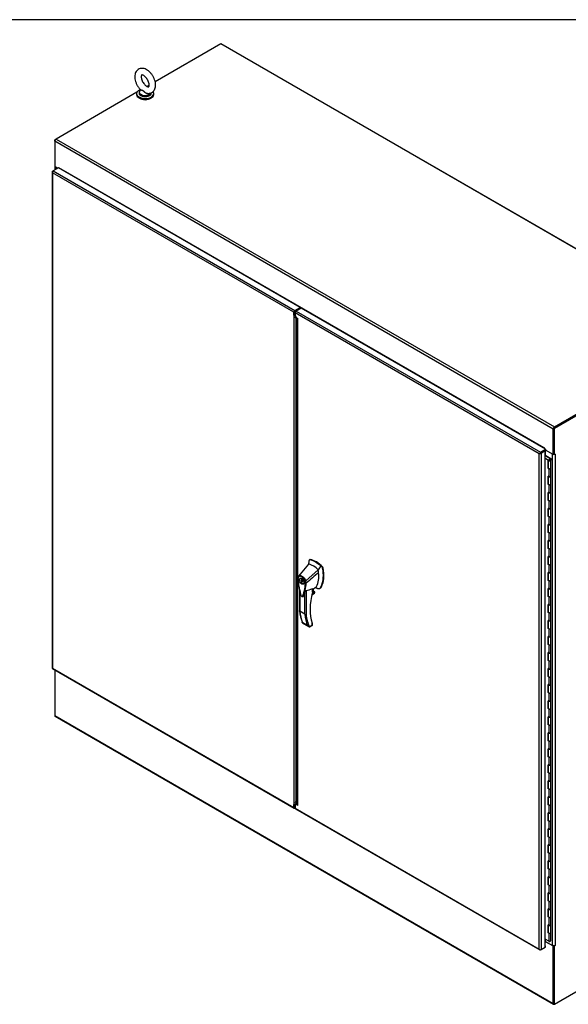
# Model space of a CAD drawing. Header units: inches. Extents: x 0 to 536, y 3 to 364.
# Tile 9 of 10: x 402 to 458, y 263 to 364. Entities that reach past the tile are written whole.
import ezdxf

# ---------------------------------------------------------------- set-up
doc = ezdxf.new("R2010")
doc.units = ezdxf.units.IN
doc.header["$MEASUREMENT"] = 0
for name, color, linetype in [('COM44037', 7, 'Continuous'), ('COM48816', 7, 'Continuous'), ('COM54578-60', 7, 'Continuous'), ('COM56746-4', 7, 'Continuous'), ('COM71120-4', 7, 'Continuous'), ('COM71121-4', 7, 'Continuous'), ('COM71122-8', 7, 'Continuous'), ('COM71123-8', 7, 'Continuous'), ('Default', 7, 'Continuous'), ('GSK11033', 7, 'Continuous'), ('HAN13066', 7, 'Continuous'), ('SCS00680', 7, 'Continuous'), ('WAF25362', 7, 'Continuous'), ('WAM254785', 7, 'Continuous')]:
    doc.layers.add(name, color=color, linetype=linetype)

# ---------------------------------------------------------------- blocks, each defined once
blk = doc.blocks.new('SE1')
at = {"layer": 'COM44037', "color": 7, "linetype": 'Continuous'}
for p, q in [((407.01, 342.58), (407.01, 292.01)), ((407.04, 342.57), (407.01, 342.57)), ((407.05, 342.64), (407.12, 342.68)), ((431.66, 328.27), (407.05, 342.48)), ((407.05, 342.48), (407.05, 291.99)), ((407.05, 342.48), (407.05, 342.48)), ((407.05, 342.48), (407.05, 342.48)), ((407.05, 342.48), (407.05, 342.48)), ((407.05, 342.48), (407.05, 342.48)), ((407.05, 342.48), (407.05, 342.48)), ((407.64, 342.98), (407.12, 342.68)), ((407.12, 342.68), (431.76, 328.45)), ((432.28, 328.75), (407.64, 342.98)), ((431.66, 327.97), (431.66, 328.27)), ((431.73, 328.01), (431.73, 328.31)), ((431.76, 328.45), (432.28, 328.75)), ((431.76, 328.37), (432.28, 328.67)), ((432.28, 328.75), (432.28, 328.67)), ((431.73, 328.01), (431.66, 327.97)), ((431.66, 327.97), (431.66, 278.09)), ((431.87, 278.18), (431.87, 327.66)), ((407.05, 291.99), (431.66, 277.78)), ((407.05, 291.99), (407.05, 291.99)), ((407.05, 291.99), (407.05, 291.99)), ((407.05, 291.99), (407.05, 291.99)), ((407.05, 291.99), (407.05, 291.99)), ((407.05, 291.95), (431.69, 277.72)), ((431.66, 277.78), (431.66, 278.09)), ((431.73, 277.82), (431.73, 278.13)), ((431.78, 277.73), (431.76, 277.72))]:
    blk.add_line(p, q, dxfattribs=at)
for centre, radius, start, end in [((407.18, 342.59), 0.169, 188.668, 221.4311), ((407.3, 342.57), 0.26, 175.7057, 198.6064), ((431.88, 328.16), 0.289, 222.4307, 249.2382), ((432.02, 328.15), 0.325, 205.6052, 217.0249), ((431.65, 278.38), 0.289, 272.2419, 317.5693)]:
    blk.add_arc(centre, radius, start, end, dxfattribs=at)
for centre, major_axis, start_param, end_param in [((407.15, 342.58), (0.143, 0), 2.356194, 3.27243), ((407.12, 342.56), (0.071, 0.124), 0.785398, 1.701633), ((431.76, 328.33), (0.071, 0.124), 0.785398, 2.356194), ((407.15, 292.01), (0.143, 0), 3.141593, 3.27243), ((407.12, 292.07), (0.072, 0.124), 3.010756, 3.141593), ((431.76, 277.84), (0.071, 0.124), 2.356194, 3.926991)]:
    blk.add_ellipse(centre, major_axis=major_axis, ratio=0.57735, start_param=start_param, end_param=end_param, dxfattribs=at)
for points in [[(407.01, 292), (407.01, 292), (407.02, 291.99), (407.03, 291.99), (407.03, 291.99), (407.04, 291.99), (407.05, 291.99), (407.05, 291.99)], [(407.04, 291.95), (407.04, 291.95), (407.04, 291.96), (407.04, 291.97), (407.04, 291.97), (407.05, 291.98), (407.05, 291.99), (407.05, 291.99)]]:
    blk.add_open_spline(points, degree=3, knots=[0, 0, 0, 0, 0.5, 0.5, 0.75, 0.75, 1, 1, 1, 1], dxfattribs=at)
at = {"layer": 'COM48816', "color": 7, "linetype": 'Continuous'}
for p, q in [((424.28, 355.59), (424.26, 355.58)), ((475.1, 326.25), (424.28, 355.59))]:
    blk.add_line(p, q, dxfattribs=at)
at = {"layer": 'COM54578-60', "color": 7, "linetype": 'Continuous'}
for p, q in [((457.28, 313.64), (457.32, 313.66)), ((457.76, 313.35), (457.28, 313.63)), ((457.28, 313.39), (457.58, 313.22)), ((457.58, 313.17), (457.28, 313.34)), ((457.32, 313.66), (457.83, 313.37)), ((457.58, 313.22), (457.58, 312.4)), ((457.58, 312.35), (457.58, 313.17)), ((457.59, 313.19), (457.59, 312.37)), ((457.63, 313.24), (457.67, 313.21)), ((457.66, 313.19), (457.66, 313.18)), ((457.67, 313.21), (457.67, 313.21)), ((457.76, 313.19), (457.76, 313.35)), ((457.76, 313.19), (457.76, 313.19)), ((457.76, 313.18), (457.76, 313.19)), ((457.83, 313.37), (457.83, 313.19)), ((457.83, 312.37), (457.83, 313.19)), ((457.59, 312.4), (457.58, 312.4)), ((457.58, 312.35), (457.63, 312.32)), ((457.63, 312.32), (457.63, 311.51)), ((457.83, 311.56), (457.83, 312.37)), ((457.63, 311.51), (457.58, 311.54)), ((457.58, 310.72), (457.58, 311.54)), ((457.58, 311.53), (457.58, 310.77)), ((457.59, 311.53), (457.59, 310.74)), ((457.83, 310.74), (457.83, 311.56)), ((457.58, 310.77), (457.59, 310.76)), ((457.63, 310.69), (457.58, 310.72)), ((457.63, 310.69), (457.63, 309.87)), ((457.83, 309.92), (457.83, 310.74)), ((457.63, 309.87), (457.58, 309.9)), ((457.58, 309.09), (457.58, 309.9)), ((457.58, 309.9), (457.58, 309.13)), ((457.58, 309.13), (457.59, 309.13)), ((457.59, 309.89), (457.59, 309.11)), ((457.83, 309.11), (457.83, 309.92)), ((457.63, 309.06), (457.58, 309.09)), ((457.63, 308.24), (457.58, 308.27)), ((457.58, 307.45), (457.58, 308.27)), ((457.58, 308.27), (457.58, 307.5)), ((457.59, 308.26), (457.59, 307.47)), ((457.63, 309.06), (457.63, 308.24)), ((457.83, 308.29), (457.83, 309.11)), ((457.83, 307.47), (457.83, 308.29)), ((457.58, 307.5), (457.59, 307.5)), ((457.63, 307.43), (457.58, 307.45)), ((457.63, 307.43), (457.63, 306.61)), ((457.83, 306.66), (457.83, 307.47)), ((457.63, 306.61), (457.58, 306.64)), ((457.58, 305.82), (457.58, 306.64)), ((457.58, 306.63), (457.58, 305.87)), ((457.59, 306.63), (457.59, 305.84)), ((457.83, 305.84), (457.83, 306.66)), ((457.58, 305.87), (457.59, 305.86)), ((457.63, 305.79), (457.58, 305.82)), ((457.63, 305.79), (457.63, 304.98)), ((457.83, 305.02), (457.83, 305.84)), ((457.63, 304.98), (457.58, 305)), ((457.58, 304.19), (457.58, 305)), ((457.58, 305), (457.58, 304.24)), ((457.58, 304.24), (457.59, 304.23)), ((457.63, 304.16), (457.58, 304.19)), ((457.59, 305), (457.59, 304.21)), ((457.63, 304.16), (457.63, 303.34)), ((457.83, 304.21), (457.83, 305.02)), ((457.83, 303.39), (457.83, 304.21)), ((457.63, 303.34), (457.58, 303.37)), ((457.58, 302.55), (457.58, 303.37)), ((457.58, 303.37), (457.58, 302.6)), ((457.59, 303.36), (457.59, 302.57)), ((457.83, 302.57), (457.83, 303.39)), ((457.58, 302.6), (457.59, 302.6)), ((457.63, 302.53), (457.58, 302.55)), ((457.63, 302.53), (457.63, 301.71)), ((457.83, 301.76), (457.83, 302.57)), ((457.63, 301.71), (457.58, 301.74)), ((457.58, 300.92), (457.58, 301.74)), ((457.58, 301.73), (457.58, 300.97)), ((457.59, 301.73), (457.59, 300.94)), ((457.83, 300.94), (457.83, 301.76)), ((457.58, 300.97), (457.59, 300.96)), ((457.63, 300.89), (457.58, 300.92)), ((457.63, 300.08), (457.58, 300.1)), ((457.58, 299.29), (457.58, 300.1)), ((457.58, 300.1), (457.58, 299.34)), ((457.59, 300.1), (457.59, 299.31)), ((457.63, 300.89), (457.63, 300.08)), ((457.83, 300.12), (457.83, 300.94)), ((457.83, 299.31), (457.83, 300.13)), ((457.58, 299.34), (457.59, 299.33)), ((457.63, 299.26), (457.58, 299.29)), ((457.63, 299.26), (457.63, 298.44)), ((457.83, 298.49), (457.83, 299.31)), ((457.63, 298.44), (457.58, 298.47)), ((457.58, 297.66), (457.58, 298.47)), ((457.58, 298.47), (457.58, 297.7)), ((457.59, 298.46), (457.59, 297.68)), ((457.83, 297.68), (457.83, 298.49)), ((457.58, 297.7), (457.59, 297.7)), ((457.63, 297.63), (457.58, 297.66)), ((457.63, 297.63), (457.63, 296.81)), ((457.83, 296.86), (457.83, 297.68)), ((457.63, 296.81), (457.58, 296.84)), ((457.58, 296.02), (457.58, 296.84)), ((457.58, 296.84), (457.58, 296.07)), ((457.58, 296.07), (457.59, 296.07)), ((457.59, 296.83), (457.59, 296.04)), ((457.83, 296.04), (457.83, 296.86)), ((457.63, 296), (457.58, 296.02)), ((457.63, 295.18), (457.58, 295.21)), ((457.58, 294.39), (457.58, 295.21)), ((457.58, 295.2), (457.58, 294.44)), ((457.59, 295.2), (457.59, 294.41)), ((457.63, 296), (457.63, 295.18)), ((457.83, 295.23), (457.83, 296.04)), ((457.83, 294.41), (457.83, 295.23)), ((457.58, 294.44), (457.59, 294.43)), ((457.63, 294.36), (457.58, 294.39)), ((457.63, 294.36), (457.63, 293.54)), ((457.83, 293.59), (457.83, 294.41)), ((457.63, 293.54), (457.58, 293.57)), ((457.58, 292.76), (457.58, 293.57)), ((457.58, 293.57), (457.58, 292.8)), ((457.59, 293.56), (457.59, 292.78)), ((457.83, 292.78), (457.83, 293.59)), ((457.58, 292.8), (457.59, 292.8)), ((457.63, 292.73), (457.58, 292.76)), ((457.63, 292.73), (457.63, 291.91)), ((457.83, 291.96), (457.83, 292.78)), ((457.63, 291.91), (457.58, 291.94)), ((457.58, 291.12), (457.58, 291.94)), ((457.58, 291.94), (457.58, 291.17)), ((457.58, 291.17), (457.59, 291.17)), ((457.63, 291.1), (457.58, 291.12)), ((457.59, 291.93), (457.59, 291.14)), ((457.63, 291.1), (457.63, 290.28)), ((457.83, 291.14), (457.83, 291.96)), ((457.83, 290.33), (457.83, 291.14)), ((457.63, 290.28), (457.58, 290.31)), ((457.58, 289.49), (457.58, 290.31)), ((457.58, 290.3), (457.58, 289.54)), ((457.59, 290.3), (457.59, 289.51)), ((457.83, 289.51), (457.83, 290.33)), ((457.58, 289.54), (457.59, 289.53)), ((457.63, 289.46), (457.58, 289.49)), ((457.63, 289.46), (457.63, 288.65)), ((457.83, 288.69), (457.83, 289.51)), ((457.63, 288.65), (457.58, 288.67)), ((457.58, 287.86), (457.58, 288.67)), ((457.58, 288.67), (457.58, 287.91)), ((457.59, 288.67), (457.59, 287.88)), ((457.83, 287.88), (457.83, 288.69)), ((457.58, 287.91), (457.59, 287.9)), ((457.63, 287.83), (457.58, 287.86)), ((457.63, 287.01), (457.58, 287.04)), ((457.58, 286.22), (457.58, 287.04)), ((457.58, 287.04), (457.58, 286.27)), ((457.63, 287.83), (457.63, 287.01)), ((457.83, 287.06), (457.83, 287.88)), ((457.83, 286.24), (457.83, 287.06)), ((457.58, 286.27), (457.59, 286.27)), ((457.63, 286.2), (457.58, 286.22)), ((457.59, 287.03), (457.59, 286.24)), ((457.63, 286.2), (457.63, 285.38)), ((457.83, 285.43), (457.83, 286.24)), ((457.63, 285.38), (457.58, 285.41)), ((457.58, 284.59), (457.58, 285.41)), ((457.58, 285.4), (457.58, 284.64)), ((457.59, 285.4), (457.59, 284.61)), ((457.83, 284.61), (457.83, 285.43)), ((457.58, 284.64), (457.59, 284.63)), ((457.63, 284.56), (457.58, 284.59)), ((457.63, 284.56), (457.63, 283.75)), ((457.83, 283.79), (457.83, 284.61)), ((457.63, 283.75), (457.58, 283.77)), ((457.58, 282.96), (457.58, 283.77)), ((457.58, 283.77), (457.58, 283.01)), ((457.59, 283.77), (457.59, 282.98)), ((457.83, 282.98), (457.83, 283.8)), ((457.58, 283.01), (457.59, 283)), ((457.63, 282.93), (457.58, 282.96)), ((457.63, 282.11), (457.58, 282.14)), ((457.58, 281.33), (457.58, 282.14)), ((457.58, 282.14), (457.58, 281.37)), ((457.59, 282.13), (457.59, 281.35)), ((457.63, 282.93), (457.63, 282.11)), ((457.83, 282.16), (457.83, 282.98)), ((457.83, 281.35), (457.83, 282.16)), ((457.58, 281.37), (457.59, 281.37)), ((457.63, 281.3), (457.58, 281.33)), ((457.63, 281.3), (457.63, 280.48)), ((457.83, 280.53), (457.83, 281.35)), ((457.63, 280.48), (457.58, 280.51)), ((457.58, 279.69), (457.58, 280.51)), ((457.58, 280.51), (457.58, 279.74)), ((457.59, 280.5), (457.59, 279.71)), ((457.83, 279.71), (457.83, 280.53)), ((457.58, 279.74), (457.59, 279.74)), ((457.63, 279.67), (457.58, 279.69)), ((457.63, 279.67), (457.63, 278.85)), ((457.83, 278.9), (457.83, 279.71)), ((457.63, 278.85), (457.58, 278.88)), ((457.58, 278.06), (457.58, 278.88)), ((457.58, 278.87), (457.58, 278.11)), ((457.58, 278.11), (457.59, 278.1)), ((457.63, 278.03), (457.58, 278.06)), ((457.59, 278.87), (457.59, 278.08)), ((457.63, 278.03), (457.63, 277.21)), ((457.83, 278.08), (457.83, 278.9)), ((457.83, 277.26), (457.83, 278.08)), ((457.63, 277.21), (457.58, 277.24)), ((457.58, 276.43), (457.58, 277.24)), ((457.58, 277.24), (457.58, 276.47)), ((457.59, 277.23), (457.59, 276.45)), ((457.83, 276.45), (457.83, 277.26)), ((457.58, 276.47), (457.59, 276.47)), ((457.63, 276.4), (457.58, 276.43)), ((457.63, 276.4), (457.63, 275.58)), ((457.83, 275.63), (457.83, 276.45)), ((457.63, 275.58), (457.58, 275.61)), ((457.58, 274.79), (457.58, 275.61)), ((457.58, 275.61), (457.58, 274.84)), ((457.59, 275.6), (457.59, 274.81)), ((457.83, 274.81), (457.83, 275.63)), ((457.58, 274.84), (457.59, 274.84)), ((457.63, 274.77), (457.58, 274.79)), ((457.63, 274.77), (457.63, 273.95)), ((457.83, 274), (457.83, 274.81)), ((457.83, 273.18), (457.83, 274)), ((457.63, 273.95), (457.58, 273.98)), ((457.58, 273.16), (457.58, 273.98)), ((457.58, 273.97), (457.58, 273.21)), ((457.58, 273.21), (457.59, 273.2)), ((457.63, 273.13), (457.58, 273.16)), ((457.59, 273.97), (457.59, 273.18)), ((457.63, 273.13), (457.63, 272.32)), ((457.83, 272.36), (457.83, 273.18)), ((457.63, 272.32), (457.58, 272.34)), ((457.58, 271.53), (457.58, 272.34)), ((457.58, 272.34), (457.58, 271.58)), ((457.59, 272.34), (457.59, 271.55)), ((457.83, 271.55), (457.83, 272.36)), ((457.58, 271.58), (457.59, 271.57)), ((457.63, 271.5), (457.58, 271.53)), ((457.63, 271.5), (457.63, 270.68)), ((457.83, 270.73), (457.83, 271.55)), ((457.63, 270.68), (457.58, 270.71)), ((457.58, 269.89), (457.58, 270.71)), ((457.58, 270.71), (457.58, 269.94)), ((457.59, 270.7), (457.59, 269.91)), ((457.83, 269.91), (457.83, 270.73)), ((457.58, 269.94), (457.59, 269.94)), ((457.63, 269.87), (457.58, 269.89)), ((457.63, 269.05), (457.58, 269.08)), ((457.58, 268.26), (457.58, 269.08)), ((457.58, 269.07), (457.58, 268.31)), ((457.59, 269.07), (457.59, 268.28)), ((457.63, 269.87), (457.63, 269.05)), ((457.83, 269.1), (457.83, 269.91)), ((457.83, 268.28), (457.83, 269.1)), ((457.58, 268.31), (457.59, 268.3)), ((457.63, 268.23), (457.58, 268.26)), ((457.63, 268.23), (457.63, 267.42)), ((457.83, 267.46), (457.83, 268.28)), ((457.63, 267.42), (457.58, 267.44)), ((457.58, 266.63), (457.58, 267.44)), ((457.58, 267.44), (457.58, 266.68)), ((457.59, 267.44), (457.59, 266.65)), ((457.83, 266.65), (457.83, 267.47)), ((457.58, 266.68), (457.59, 266.67)), ((457.63, 266.6), (457.58, 266.63)), ((457.63, 266.6), (457.63, 265.78)), ((457.83, 265.83), (457.83, 266.65)), ((457.58, 265), (457.58, 265.81)), ((457.63, 265.78), (457.58, 265.81)), ((457.58, 265.81), (457.58, 265.04)), ((457.58, 265.04), (457.59, 265.04)), ((457.63, 264.97), (457.58, 265)), ((457.59, 265.8), (457.59, 265.02)), ((457.63, 264.97), (457.63, 264.15)), ((457.83, 265.02), (457.83, 265.83)), ((457.83, 264.2), (457.83, 265.02)), ((457.63, 264.15), (457.28, 264.35))]:
    blk.add_line(p, q, dxfattribs=at)
for centre, major_axis, start_param, end_param in [((457.71, 313.19), (0.135, 0), 2.775808, 3.404676), ((457.71, 313.19), (-0.117, 0), -0.785398, 3.18711), ((457.71, 313.19), (-0.055, 0), -0.785398, 3.207987), ((457.71, 312.37), (0.135, 0), -3.507377, -3.404676), ((457.71, 312.37), (-0.117, 0), 0, 3.141593), ((457.71, 312.37), (-0.117, 0), 0.785398, 3.141593), ((457.71, 311.56), (-0.117, 0), 0.785398, 3.141593), ((457.71, 311.56), (-0.117, 0), 0.783092, 3.141593), ((457.5, 311.06), (-0.076, 0.132), 4.366763, 4.535551), ((457.5, 311.06), (-0.076, 0.132), 3.31843, 3.487219), ((457.54, 311.08), (0.076, -0.132), -0.360117, -0.292582), ((457.71, 310.74), (0.135, 0), -3.507377, -3.404676), ((457.71, 310.74), (-0.117, 0), 0, 3.141593), ((457.71, 310.74), (-0.117, 0), 0.785398, 3.141593), ((457.71, 309.11), (0.135, 0), -3.507377, -3.404676), ((457.71, 309.92), (-0.117, 0), 0, 3.141593), ((457.71, 309.92), (-0.117, 0), 0.785398, 3.141593), ((457.71, 309.11), (-0.117, 0), 0, 3.141593), ((457.71, 308.29), (-0.117, 0), 0, 3.141593), ((457.71, 309.11), (-0.117, 0), 0.785398, 3.141593), ((457.71, 308.29), (-0.117, 0), 0.785398, 3.141593), ((457.71, 307.47), (0.135, 0), -3.507377, -3.404676), ((457.71, 307.47), (-0.117, 0), 0, 3.141593), ((457.71, 307.47), (-0.117, 0), 0.785398, 3.141593), ((457.5, 306.16), (-0.076, 0.132), 4.366763, 4.535551), ((457.71, 306.66), (-0.117, 0), 0.785398, 3.141593), ((457.71, 306.66), (-0.117, 0), 0.783092, 3.141593), ((457.5, 306.16), (-0.076, 0.132), 3.31843, 3.487219), ((457.54, 306.18), (0.076, -0.132), -0.360117, -0.292582), ((457.71, 305.84), (0.135, 0), -3.507377, -3.404676), ((457.71, 305.84), (-0.117, 0), 0, 3.141593), ((457.71, 305.84), (-0.117, 0), 0.785398, 3.141593), ((457.71, 304.21), (0.135, 0), -3.507377, -3.404676), ((457.71, 304.21), (-0.117, 0), 0, 3.141593), ((457.71, 305.02), (-0.117, 0), 0.785398, 3.141593), ((457.71, 305.02), (-0.117, 0), 0.783092, 3.141593), ((457.71, 304.21), (-0.117, 0), 0.785398, 3.141593), ((457.71, 303.39), (-0.117, 0), 0.785398, 3.141593), ((457.71, 303.39), (-0.117, 0), 0.783092, 3.141593), ((457.71, 302.57), (0.135, 0), -3.507377, -3.404676), ((457.71, 302.57), (-0.117, 0), 0, 3.141593), ((457.71, 302.57), (-0.117, 0), 0.785398, 3.141593), ((457.5, 301.26), (-0.076, 0.132), 4.366763, 4.535551), ((457.5, 301.26), (-0.076, 0.132), 3.31843, 3.487219), ((457.54, 301.28), (0.076, -0.132), -0.360117, -0.292582), ((457.71, 301.76), (-0.117, 0), 0.785398, 3.141593), ((457.71, 301.76), (-0.117, 0), 0.783092, 3.141593), ((457.71, 300.94), (0.135, 0), -3.507377, -3.404676), ((457.71, 300.94), (-0.117, 0), 0, 3.141593), ((457.71, 300.13), (-0.117, 0), 0, 3.141593), ((457.71, 300.94), (-0.117, 0), 0.785398, 3.141593), ((457.71, 300.12), (-0.117, 0), 0.785398, 3.141593), ((457.71, 299.31), (0.135, 0), -3.507377, -3.404676), ((457.71, 299.31), (-0.117, 0), 0, 3.141593), ((457.71, 299.31), (-0.117, 0), 0.785398, 3.141593), ((457.71, 298.49), (-0.117, 0), 0.785398, 3.141593), ((457.71, 298.49), (-0.117, 0), 0.783092, 3.141593), ((457.71, 297.68), (0.135, 0), -3.507377, -3.404676), ((457.71, 297.68), (-0.117, 0), 0, 3.141593), ((457.71, 297.68), (-0.117, 0), 0.785398, 3.141593), ((457.5, 296.36), (-0.076, 0.132), 4.366763, 4.535551), ((457.5, 296.36), (-0.076, 0.132), 3.31843, 3.487219), ((457.54, 296.38), (0.076, -0.132), -0.360117, -0.292582), ((457.71, 296.04), (0.135, 0), -3.507377, -3.404676), ((457.71, 296.86), (-0.117, 0), 0.785398, 3.141593), ((457.71, 296.86), (-0.117, 0), 0.783092, 3.141593), ((457.71, 296.04), (-0.117, 0), 0, 3.141593), ((457.71, 296.04), (-0.117, 0), 0.785398, 3.141593), ((457.71, 295.23), (-0.117, 0), 0.785398, 3.141593), ((457.71, 295.23), (-0.117, 0), 0.783092, 3.141593), ((457.71, 294.41), (0.135, 0), -3.507377, -3.404676), ((457.71, 294.41), (-0.117, 0), 0, 3.141593), ((457.71, 294.41), (-0.117, 0), 0.785398, 3.141593), ((457.71, 293.59), (-0.117, 0), 0.785398, 3.141593), ((457.71, 293.59), (-0.117, 0), 0.783092, 3.141593), ((457.71, 292.78), (0.135, 0), -3.507377, -3.404676), ((457.71, 292.78), (-0.117, 0), 0, 3.141593), ((457.71, 292.78), (-0.117, 0), 0.785398, 3.141593), ((457.5, 291.46), (-0.076, 0.132), 4.366763, 4.535551), ((457.5, 291.46), (-0.076, 0.132), 3.31843, 3.487219), ((457.54, 291.49), (0.076, -0.132), -0.360117, -0.292582), ((457.71, 291.14), (0.135, 0), -3.507377, -3.404676), ((457.71, 291.14), (-0.117, 0), 0, 3.141593), ((457.71, 291.96), (-0.117, 0), 0.785398, 3.141593), ((457.71, 291.96), (-0.117, 0), 0.783092, 3.141593), ((457.71, 291.14), (-0.117, 0), 0.785398, 3.141593), ((457.71, 290.33), (-0.117, 0), 0, 3.141593), ((457.71, 290.33), (-0.117, 0), 0.785398, 3.141593), ((457.71, 289.51), (0.135, 0), -3.507377, -3.404676), ((457.71, 289.51), (-0.117, 0), 0, 3.141593), ((457.71, 289.51), (-0.117, 0), 0.785398, 3.141593), ((457.71, 288.69), (-0.117, 0), 0.785398, 3.141593), ((457.71, 288.69), (-0.117, 0), 0.783092, 3.141593), ((457.71, 287.88), (0.135, 0), -3.507377, -3.404676), ((457.71, 287.88), (-0.117, 0), 0, 3.141593), ((457.71, 287.06), (-0.117, 0), 0, 3.141593), ((457.71, 287.88), (-0.117, 0), 0.785398, 3.141593), ((457.71, 287.06), (-0.117, 0), 0.785398, 3.141593), ((457.5, 286.56), (-0.076, 0.132), 4.366763, 4.535551), ((457.5, 286.56), (-0.076, 0.132), 3.31843, 3.487219), ((457.54, 286.59), (0.076, -0.132), -0.360117, -0.292582), ((457.71, 286.24), (0.135, 0), -3.507377, -3.404676), ((457.71, 286.24), (-0.117, 0), 0, 3.141593), ((457.71, 286.24), (-0.117, 0), 0.785398, 3.141593), ((457.71, 285.43), (-0.117, 0), 0, 3.141593), ((457.71, 285.43), (-0.117, 0), 0.785398, 3.141593), ((457.71, 284.61), (0.135, 0), -3.507377, -3.404676), ((457.71, 284.61), (-0.117, 0), 0, 3.141593), ((457.71, 284.61), (-0.117, 0), 0.785398, 3.141593), ((457.71, 283.8), (-0.117, 0), 0.783092, 3.141593), ((457.71, 283.79), (-0.117, 0), 0.785398, 3.141593), ((457.71, 282.98), (0.135, 0), -3.507377, -3.404676), ((457.71, 282.98), (-0.117, 0), 0, 3.141593), ((457.71, 282.98), (-0.117, 0), 0.785398, 3.141593), ((457.71, 282.16), (-0.117, 0), 0.785398, 3.141593), ((457.71, 282.16), (-0.117, 0), 0.783092, 3.141593), ((457.5, 281.66), (-0.076, 0.132), 4.366763, 4.535551), ((457.5, 281.66), (-0.076, 0.132), 3.31843, 3.487219), ((457.54, 281.69), (0.076, -0.132), -0.360117, -0.292582), ((457.71, 281.35), (0.135, 0), -3.507377, -3.404676), ((457.71, 281.35), (-0.117, 0), 0, 3.141593), ((457.71, 281.35), (-0.117, 0), 0.785398, 3.141593), ((457.71, 280.53), (-0.117, 0), 0, 3.141593), ((457.71, 280.53), (-0.117, 0), 0.785398, 3.141593), ((457.71, 279.71), (0.135, 0), -3.507377, -3.404676), ((457.71, 279.71), (-0.117, 0), 0, 3.141593), ((457.71, 279.71), (-0.117, 0), 0.785398, 3.141593), ((457.71, 278.08), (0.135, 0), -3.507377, -3.404676), ((457.71, 278.08), (-0.117, 0), 0, 3.141593), ((457.71, 278.9), (-0.117, 0), 0.785398, 3.141593), ((457.71, 278.9), (-0.117, 0), 0.783092, 3.141593), ((457.71, 278.08), (-0.117, 0), 0.785398, 3.141593), ((457.71, 277.26), (-0.117, 0), 0.785398, 3.141593), ((457.71, 277.26), (-0.117, 0), 0.783092, 3.141593), ((457.5, 276.76), (-0.076, 0.132), 4.366763, 4.535551), ((457.5, 276.76), (-0.076, 0.132), 3.31843, 3.487219), ((457.54, 276.79), (0.076, -0.132), -0.360117, -0.292582), ((457.71, 276.45), (0.135, 0), -3.507377, -3.404676), ((457.71, 276.45), (-0.117, 0), 0, 3.141593), ((457.71, 276.45), (-0.117, 0), 0.785398, 3.141593), ((457.71, 275.63), (-0.117, 0), 0, 3.141593), ((457.71, 275.63), (-0.117, 0), 0.785398, 3.141593), ((457.71, 274.81), (0.135, 0), -3.507377, -3.404676), ((457.71, 274.81), (-0.117, 0), 0, 3.141593), ((457.71, 274), (-0.117, 0), 0, 3.141593), ((457.71, 274.81), (-0.117, 0), 0.785398, 3.141593), ((457.71, 274), (-0.117, 0), 0.785398, 3.141593), ((457.71, 273.18), (0.135, 0), -3.507377, -3.404676), ((457.71, 273.18), (-0.117, 0), 0, 3.141593), ((457.71, 273.18), (-0.117, 0), 0.785398, 3.141593), ((457.71, 272.36), (-0.117, 0), 0.785398, 3.141593), ((457.71, 272.36), (-0.117, 0), 0.783092, 3.141593), ((457.5, 271.86), (-0.076, 0.132), 4.366763, 4.535551), ((457.5, 271.86), (-0.076, 0.132), 3.31843, 3.487219), ((457.54, 271.89), (0.076, -0.132), -0.360117, -0.292582), ((457.71, 271.55), (0.135, 0), -3.507377, -3.404676), ((457.71, 271.55), (-0.117, 0), 0, 3.141593), ((457.71, 271.55), (-0.117, 0), 0.785398, 3.141593), ((457.71, 270.73), (-0.117, 0), 0, 3.141593), ((457.71, 270.73), (-0.117, 0), 0.785398, 3.141593), ((457.71, 269.91), (0.135, 0), -3.507377, -3.404676), ((457.71, 269.91), (-0.117, 0), 0, 3.141593), ((457.71, 269.1), (-0.117, 0), 0, 3.141593), ((457.71, 269.91), (-0.117, 0), 0.785398, 3.141593), ((457.71, 269.1), (-0.117, 0), 0.785398, 3.141593), ((457.71, 268.28), (0.135, 0), -3.507377, -3.404676), ((457.71, 268.28), (-0.117, 0), 0, 3.141593), ((457.71, 268.28), (-0.117, 0), 0.785398, 3.141593), ((457.5, 266.97), (-0.076, 0.132), 4.366763, 4.535551), ((457.71, 267.47), (-0.117, 0), 0.783092, 3.141593), ((457.71, 267.46), (-0.117, 0), 0.785398, 3.141593), ((457.5, 266.97), (-0.076, 0.132), 3.31843, 3.487219), ((457.54, 266.99), (0.076, -0.132), -0.360117, -0.292582), ((457.71, 266.65), (0.135, 0), -3.507377, -3.404676), ((457.71, 266.65), (-0.117, 0), 0, 3.141593), ((457.71, 266.65), (-0.117, 0), 0.785398, 3.141593), ((457.71, 265.02), (0.135, 0), -3.507377, -3.404676), ((457.71, 265.02), (-0.117, 0), 0, 3.141593), ((457.71, 265.83), (-0.117, 0), 0.785398, 3.141593), ((457.71, 265.83), (-0.117, 0), 0.783092, 3.141593), ((457.71, 265.02), (-0.117, 0), 0.785398, 3.141593), ((457.71, 264.2), (-0.117, 0), 0.785398, 3.141593), ((457.71, 264.16), (0.05, 0), 4.601828, 4.82295)]:
    blk.add_ellipse(centre, major_axis=major_axis, ratio=0.57735, start_param=start_param, end_param=end_param, dxfattribs=at)
blk.add_ellipse((457.71, 313.19), major_axis=(0.05, 0), ratio=0.57735, dxfattribs=at)
at = {"layer": 'COM56746-4', "color": 7, "linetype": 'Continuous'}
for p, q in [((431.78, 328.21), (431.78, 327.9)), ((456.66, 313.84), (431.78, 328.21)), ((432.4, 328.68), (431.88, 328.38)), ((431.88, 328.38), (456.79, 314)), ((457.31, 314.3), (432.4, 328.68)), ((431.78, 327.9), (431.87, 327.74)), ((431.87, 327.74), (432.04, 327.64)), ((432, 327.65), (432, 278.08)), ((432.04, 277.97), (432.04, 327.64)), ((456.79, 314), (457.31, 314.3)), ((456.79, 313.92), (457.31, 314.22)), ((457.22, 314.17), (456.79, 313.92)), ((457.28, 314.13), (457.22, 314.17)), ((457.31, 314.3), (457.31, 314.22)), ((456.66, 313.84), (456.75, 313.9)), ((456.75, 313.9), (456.66, 313.84)), ((456.66, 263.35), (456.66, 313.84)), ((456.66, 313.84), (456.66, 313.84)), ((456.66, 313.84), (456.66, 313.84)), ((456.66, 313.84), (456.66, 313.84)), ((456.66, 313.84), (456.66, 313.84)), ((456.75, 313.9), (456.71, 313.91)), ((456.75, 313.9), (456.74, 313.86)), ((456.75, 313.9), (456.79, 313.92)), ((456.79, 313.92), (456.75, 313.9)), ((456.79, 313.92), (456.79, 313.92)), ((456.79, 313.92), (456.79, 313.92)), ((456.79, 313.92), (456.79, 313.92)), ((456.79, 313.92), (456.79, 313.92)), ((457.28, 314.13), (456.86, 313.88)), ((456.86, 313.88), (456.86, 263.31)), ((457.28, 263.56), (457.28, 314.13)), ((431.87, 278.08), (431.78, 278.03)), ((431.78, 278.03), (431.78, 277.72)), ((431.93, 278.12), (431.87, 278.08)), ((432.04, 277.97), (431.87, 278.08)), ((432, 278.08), (431.93, 278.12)), ((431.78, 277.72), (456.66, 263.35)), ((431.81, 277.65), (456.72, 263.27)), ((456.66, 263.35), (456.66, 263.35)), ((456.66, 263.35), (456.66, 263.35)), ((456.66, 263.35), (456.66, 263.35)), ((456.66, 263.35), (456.66, 263.35)), ((456.66, 263.35), (456.66, 263.35)), ((456.73, 263.3), (456.71, 263.27)), ((456.86, 263.31), (456.79, 263.27)), ((456.86, 263.31), (457.28, 263.56)), ((457.28, 263.67), (457.31, 263.65)), ((457.31, 263.65), (457.28, 263.64)), ((457.31, 263.57), (457.28, 263.56)), ((457.31, 263.57), (457.31, 263.65))]:
    blk.add_line(p, q, dxfattribs=at)
for centre, radius, start, end in [((456.88, 313.7), 0.268, 130.2492, 148.191), ((456.65, 314.11), 0.268, 271.809, 289.7508), ((432.16, 278.08), 0.154, 180, 223.0475), ((456.85, 263.52), 0.26, 221.3936, 244.2943), ((456.82, 263.41), 0.169, 198.5689, 231.332)]:
    blk.add_arc(centre, radius, start, end, dxfattribs=at)
for centre, major_axis, start_param, end_param in [((431.88, 328.27), (-0.072, -0.124), 3.926991, 5.497787), ((456.79, 313.88), (0.071, 0.124), 0.785398, 1.701633), ((456.76, 313.94), (0.143, 0), 4.581552, 5.497787), ((431.88, 277.77), (0.071, 0.124), 2.356194, 3.141593), ((456.79, 263.39), (0.071, 0.124), 3.010756, 3.926991), ((456.76, 263.37), (0.143, 0), 4.581552, 5.497787)]:
    blk.add_ellipse(centre, major_axis=major_axis, ratio=0.57735, start_param=start_param, end_param=end_param, dxfattribs=at)
blk.add_open_spline([(432, 327.65), (432, 327.65), (432, 327.65), (432.02, 327.64), (432.03, 327.64), (432.04, 327.64)], degree=3, knots=[0.5, 0.5, 0.5, 0.5, 0.75, 0.75, 1, 1, 1, 1], dxfattribs=at)
at = {"layer": 'COM71120-4', "color": 7, "linetype": 'Continuous'}
for p, q in [((475.01, 326.2), (458.15, 316.47)), ((475.08, 326.16), (458.22, 316.43)), ((458.15, 313.81), (458.15, 316.47)), ((458.15, 316.47), (458.22, 316.43)), ((458.22, 313.77), (458.22, 316.43)), ((457.18, 314.15), (457.18, 314.15)), ((458.02, 313.79), (457.31, 314.2)), ((457.31, 313.66), (457.31, 314.2)), ((458.02, 263.73), (458.02, 313.79)), ((458.22, 313.77), (458.15, 313.81)), ((458.29, 313.81), (458.22, 313.77)), ((458.27, 313.8), (458.29, 313.79)), ((458.29, 313.79), (458.29, 263.73)), ((458.22, 257.75), (475.08, 267.48)), ((457.31, 264.14), (457.31, 264.33)), ((457.31, 264.14), (458.02, 263.73)), ((458.15, 257.79), (458.15, 263.7)), ((458.16, 263.7), (458.22, 263.67)), ((458.29, 263.71), (458.22, 263.67)), ((458.22, 257.75), (458.22, 263.67)), ((458.26, 263.72), (458.29, 263.71)), ((458.15, 257.79), (458.22, 257.75))]:
    blk.add_line(p, q, dxfattribs=at)
for centre, major_axis, start_param, end_param in [((457.25, 314.16), (0.095, 0), 0.785398, 1.16927), ((458.15, 313.87), (-0.19, 0), 0.785398, 2.356194), ((458.15, 313.87), (-0.095, 0), 1.538919, 1.602674), ((458.29, 313.8), (-0.0075, -0.013), 0.785398, 3.926991), ((457.25, 264.1), (-0.095, 0), 3.926991, 4.32302), ((458.15, 263.81), (0.19, 0), 3.926991, 5.497787), ((458.29, 263.72), (-0.0075, -0.013), 0.785398, 3.926991)]:
    blk.add_ellipse(centre, major_axis=major_axis, ratio=0.57735, start_param=start_param, end_param=end_param, dxfattribs=at)
at = {"layer": 'COM71121-4', "color": 7, "linetype": 'Continuous'}
for p, q in [((407.4, 345.92), (407.27, 345.85)), ((407.27, 345.69), (407.27, 345.85)), ((407.27, 345.85), (407.3, 345.82)), ((407.28, 343.11), (407.28, 342.77)), ((407.33, 343.05), (407.33, 342.8)), ((407.55, 342.93), (407.33, 343.05))]:
    blk.add_line(p, q, dxfattribs=at)
blk.add_ellipse((407.47, 343.13), major_axis=(0.19, 0), ratio=0.57735, start_param=3.357369, end_param=3.926991, dxfattribs=at)
at = {"layer": 'COM71122-8', "color": 7, "linetype": 'Continuous'}
for p, q in [((424.19, 355.62), (417.51, 351.76)), ((475.01, 326.28), (424.19, 355.62)), ((416.89, 351.4), (416.67, 351.28)), ((415.65, 350.69), (407.4, 345.92)), ((458.08, 316.35), (407.27, 345.69)), ((407.27, 345.69), (407.27, 343.12)), ((407.4, 345.92), (458.22, 316.58)), ((407.57, 342.94), (407.27, 343.12)), ((408.15, 342.74), (408.16, 342.74)), ((408.15, 342.74), (408.15, 342.68)), ((457.18, 314.43), (408.17, 342.72)), ((432.26, 328.66), (432.31, 328.63)), ((458.22, 316.58), (475.01, 326.28)), ((458.22, 316.51), (475.01, 326.2)), ((458.08, 313.77), (458.08, 316.35)), ((458.15, 313.81), (458.15, 316.39)), ((457.18, 314.43), (457.19, 314.43)), ((457.2, 314.42), (457.2, 314.36)), ((458.08, 313.77), (457.31, 314.22)), ((458.15, 313.81), (458.08, 313.77))]:
    blk.add_line(p, q, dxfattribs=at)
for centre, major_axis, start_param, end_param in [((407.4, 345.77), (0.095, 0.165), 0.785398, 2.356194), ((408.16, 342.73), (0.0075, -0.013), 0.785398, 3.926991), ((408.1, 342.68), (0.0475, 0.0823), 4.910936, 5.497787), ((458.22, 316.43), (-0.095, -0.165), 3.926991, 5.497787), ((457.11, 314.39), (-0.0475, -0.0823), 1.769344, 2.356194), ((457.19, 314.42), (0.0075, -0.013), 0.785398, 3.926991)]:
    blk.add_ellipse(centre, major_axis=major_axis, ratio=0.57735, start_param=start_param, end_param=end_param, dxfattribs=at)
at = {"layer": 'COM71123-8', "color": 7, "linetype": 'Continuous'}
for p, q in [((407.27, 291.82), (407.27, 287.17)), ((407.27, 287.17), (458.08, 257.82)), ((407.3, 287.08), (458.12, 257.74)), ((457.28, 264.13), (458.08, 263.67)), ((458.14, 263.7), (458.08, 263.67)), ((458.08, 257.82), (458.08, 263.67)), ((458.15, 257.86), (458.15, 263.7))]:
    blk.add_line(p, q, dxfattribs=at)
for centre, end_param in [((407.4, 287.24), 3.141593), ((458.22, 257.9), 3.926991)]:
    blk.add_ellipse(centre, major_axis=(0.095, 0.165), ratio=0.57735, start_param=2.356194, end_param=end_param, dxfattribs=at)
at = {"layer": 'GSK11033', "color": 7, "linetype": 'Continuous'}
for p, q in [((431.94, 328.43), (431.76, 328.33)), ((431.81, 328.31), (431.76, 328.33)), ((431.76, 328.33), (431.76, 327.95)), ((431.81, 328.31), (431.76, 328.33)), ((431.95, 328.43), (431.91, 328.45)), ((431.95, 328.43), (431.94, 328.43)), ((432, 327.58), (431.76, 327.72)), ((432, 327.58), (431.76, 327.72)), ((431.87, 327.66), (431.87, 327.21)), ((431.87, 327.21), (432, 327.14)), ((431.87, 327.21), (432, 327.08)), ((456.93, 314), (456.76, 313.9)), ((456.76, 313.9), (456.76, 313.9)), ((456.76, 313.9), (456.76, 313.9)), ((456.93, 314), (456.93, 314)), ((456.93, 314), (456.93, 314)), ((432, 279.17), (431.87, 278.88)), ((431.76, 278.37), (432, 278.24)), ((431.76, 278.37), (432, 278.24)), ((431.76, 277.76), (431.76, 278.11)), ((431.87, 278.88), (432, 278.8)), ((431.87, 278.88), (431.87, 278.19)), ((431.76, 277.76), (431.78, 277.75)), ((431.76, 277.76), (431.78, 277.75))]:
    blk.add_line(p, q, dxfattribs=at)
at = {"layer": 'HAN13066', "color": 7, "linetype": 'Continuous'}
for p, q in [((433.13, 302.59), (432.13, 301.37)), ((433.18, 302.94), (433.13, 302.59)), ((433.19, 302.98), (433.18, 302.94)), ((433.27, 303.04), (433.22, 303.01)), ((433.25, 303.02), (433.31, 303.05)), ((434.52, 302.28), (434.39, 302.4)), ((434.52, 302.28), (434.58, 302.32)), ((434.58, 302.18), (434.63, 302.21)), ((432.13, 301.36), (432.1, 301.33)), ((432.38, 301.16), (432.3, 301.11)), ((434.13, 302.01), (432.86, 300.88)), ((432.48, 301.01), (432.41, 301.05)), ((432.41, 301.05), (432.41, 300.94)), ((432.41, 300.94), (432.48, 300.98)), ((432.5, 300.84), (432.41, 300.79)), ((432.5, 300.82), (432.41, 300.76)), ((432.41, 300.79), (432.41, 300.76)), ((432.41, 300.76), (432.48, 300.73)), ((432.48, 300.9), (432.48, 301.01)), ((432.48, 300.76), (432.51, 300.78)), ((432.48, 300.73), (432.48, 300.76)), ((432.5, 300.84), (432.5, 300.82)), ((432.5, 300.82), (432.52, 300.81)), ((432.6, 300.59), (432.68, 300.64)), ((432.91, 300.64), (432.91, 300.64)), ((433.53, 299.75), (433.53, 300.09)), ((433.55, 299.99), (433.92, 300.26)), ((434.3, 300.13), (434.36, 300.16)), ((434.41, 300.24), (434.46, 300.28)), ((432.22, 300), (432.22, 297.82)), ((432.24, 299.88), (432.24, 297.78)), ((432.76, 297.48), (432.76, 299.66)), ((432.89, 299.92), (432.89, 297.48)), ((433.47, 299.48), (433.77, 299.66)), ((433.47, 299.47), (433.74, 299.63)), ((433.8, 299.73), (433.48, 299.55)), ((433.5, 299.6), (433.78, 299.76)), ((433.53, 299.75), (433.65, 299.82)), ((433.55, 299.78), (433.55, 300.07)), ((433.65, 299.82), (433.65, 300.06)), ((433.66, 299.83), (433.66, 300.07)), ((433.78, 299.76), (433.66, 299.83)), ((432.76, 297.48), (432.24, 297.78)), ((432.51, 296.66), (433.03, 296.36)), ((432.54, 296.59), (433.16, 296.22)), ((433.22, 296.2), (433.51, 296.37)), ((433.29, 296.21), (433.51, 296.34)), ((433.51, 296.37), (433.51, 296.57)), ((433.54, 296.39), (433.54, 296.55))]:
    blk.add_line(p, q, dxfattribs=at)
for centre, radius, start, end in [((433.24, 302.97), 0.0478, 80.5716, 170.0937), ((431.67, 301.46), 2.99, 336.0649, 13.9955), ((434.37, 302.14), 0.21, 12.1242, 44.3115), ((432.39, 301.16), 0.337, 153.4541, 184.2061), ((432.38, 301.1), 0.32, 141.112, 182.475), ((432.39, 301.16), 0.337, 141.5522, 146.8582), ((439.88, 301.67), 7.84, 190.09, 195.887), ((427.94, 301), 4.98, 340.5654, 355.8254), ((432.78, 301.04), 0.181, 272.9811, 295.5392), ((432.12, 300.63), 0.708, 1.4293, 19.0682), ((432.88, 300.73), 0.0931, 241.1724, 292.5455), ((432.16, 300.6), 0.755, 2.9815, 21.3214), ((432.62, 302.15), 2.25, 276.8327, 293.9054), ((432.54, 297.04), 3.42, 65.1777, 67.578), ((433.49, 299.78), 0.06, 346.4629, 0), ((433.67, 299.73), 0.119, 301.763, 322.5007), ((433.76, 299.73), 0.0385, 352.4842, 59.4722), ((436.91, 298.33), 4.72, 186.1701, 201.3274), ((432.82, 297.6), 0.133, 243.41, 300.7988), ((433.34, 296.54), 0.36, 210.4521, 251.4662), ((433.08, 296.26), 0.158, 335.6435, 336.4006), ((433.48, 296.39), 0.06, 300, 360)]:
    blk.add_arc(centre, radius, start, end, dxfattribs=at)
for centre, major_axis, ratio, start_param, end_param in [((435.75, 300.76), (-1.86, 3.22), 0.57735, 0.554197, 0.6807), ((433.63, 300.53), (-1.14, 1.98), 0.57735, -0.49151, -0.47064), ((433.63, 300.53), (-1.14, 1.98), 0.57735, -0.533193, -0.49151), ((433.63, 300.53), (-1.14, 1.98), 0.57735, 5.183029, 5.749992), ((433.88, 300.67), (-1.29, 2.24), 0.57735, 5.216072, 5.852948), ((433.34, 302.94), (0.062, -0.108), 0.57735, 2.711356, 3.141593), ((433.94, 300.7), (-1.29, 2.24), 0.57735, 5.142626, 5.852948), ((432.08, 302.94), (1.86, -3.22), 0.57735, 0.347274, 1.032882), ((434.55, 302.24), (0.063, -0.108), 0.57735, 1.032882, 2.001033), ((432.53, 300.9), (0.175, -0.303), 0.57735, 3.396895, 3.682808), ((431.77, 302.76), (1.71, -2.96), 0.57735, 0.347274, 0.9125), ((431.77, 302.76), (1.71, -2.96), 0.57735, 0.961917, 1.005578), ((431.77, 302.76), (1.71, -2.96), 0.57735, 0.934083, 0.961917), ((431.77, 302.76), (1.71, -2.96), 0.57735, 0.9125, 0.934083), ((432.45, 300.85), (0.05, -0.0866), 0.57735, 2.809011, 5.044971), ((432.53, 300.9), (0.05, -0.0866), 0.57735, 3.474174, 5.044971), ((432.45, 300.85), (-0.05, 0.0866), 0.57735, 2.809011, 5.044971), ((432.53, 300.9), (0.175, -0.303), 0.57735, 5.74197, 6.027883), ((433.68, 300.64), (-0.225, 0.39), 0.57735, 3.221697, 3.488867), ((433.93, 300.78), (0.375, -0.65), 0.57735, -0.71714, -0.516378), ((433.93, 300.78), (-0.375, 0.65), 0.57735, 2.625215, 3.488867), ((433.98, 300.81), (-0.375, 0.65), 0.57735, 3.141593, 3.488867), ((437.89, 300.64), (-3.24, -5.61), 0.57735, 5.185461, 5.79467), ((433.49, 299.78), (-0.06, 0), 0.57735, 2.356194, 3.141593), ((433.49, 299.78), (-0.0583, 0.014), 0.372014, 2.470308, 3.141593), ((433.48, 299.89), (-0.101, -0.175), 0.57735, 1.252561, 2.850817), ((433.47, 299.89), (0.094, 0.162), 0.57735, 4.529102, 5.92263), ((433.63, 299.83), (-0.03, 0), 0.57735, 2.356194, 3.141593), ((433.71, 299.7), (-0.063, -0.108), 0.57735, 1.492881, 2.113829), ((437.43, 301.54), (-3.7, -6.41), 0.57735, -0.658671, -0.441314), ((437.95, 301.24), (-3.7, -6.41), 0.57735, -0.658671, -0.441314), ((438.01, 301.2), (-3.65, -6.33), 0.57735, 5.625294, 5.881649), ((433.47, 296.59), (-0.0573, -0.0179), 0.720992, 2.15675, 3.145085), ((433.45, 296.4), (-0.0897, 0.0201), 0.368973, 2.438769, 3.224167), ((433.45, 296.4), (-0.0623, 0.0676), 0.368973, 3.059018, 3.844416)]:
    blk.add_ellipse(centre, major_axis=major_axis, ratio=ratio, start_param=start_param, end_param=end_param, dxfattribs=at)
for major_axis in [(0.175, -0.303), (0.15, -0.26)]:
    blk.add_ellipse((432.45, 300.85), major_axis=major_axis, ratio=0.57735, dxfattribs=at)
for points in [[(434.39, 302.4), (434.31, 302.27), (434.22, 302.14), (434.13, 302.01)], [(434.17, 301.73), (433.75, 301.37), (433.33, 301), (432.91, 300.64)], [(432.64, 299.35), (432.64, 299.33), (432.63, 299.32), (432.62, 299.31)]]:
    blk.add_open_spline(points, degree=3, dxfattribs=at)
for points, knots in [([(432.06, 301.13), (432.05, 301.13), (432.05, 301.12), (432.04, 301.12), (432.04, 301.11), (432.04, 301.11), (432.04, 301.1), (432.04, 301.1), (432.05, 301.1), (432.05, 301.09), (432.05, 301.09), (432.05, 301.09), (432.06, 301.09), (432.06, 301.09)], [0, 0, 0, 0, 0.25, 0.25, 0.5, 0.5, 0.625, 0.625, 0.75, 0.75, 0.875, 0.875, 1, 1, 1, 1]), ([(432.06, 301.09), (432.08, 300.8), (432.12, 300.51), (432.2, 300.06), (432.23, 299.91), (432.28, 299.68), (432.3, 299.61), (432.33, 299.51), (432.33, 299.49), (432.35, 299.45), (432.36, 299.44), (432.39, 299.38), (432.42, 299.35), (432.48, 299.32), (432.51, 299.32), (432.54, 299.33), (432.55, 299.34), (432.56, 299.36), (432.57, 299.38), (432.59, 299.44), (432.61, 299.5), (432.66, 299.66), (432.69, 299.78), (432.77, 300.13), (432.81, 300.38), (432.83, 300.64)], [0, 0, 0, 0, 0.25, 0.25, 0.375, 0.375, 0.4375, 0.4375, 0.453125, 0.453125, 0.46875, 0.46875, 0.5, 0.5, 0.53125, 0.53125, 0.546875, 0.546875, 0.5625, 0.5625, 0.625, 0.625, 0.75, 0.75, 1, 1, 1, 1]), ([(432.13, 301.37), (432.12, 301.36), (432.12, 301.35), (432.12, 301.32), (432.12, 301.31), (432.13, 301.3)], [0, 0, 0, 0, 0.5, 0.5, 1, 1, 1, 1]), ([(432.13, 301.37), (432.15, 301.39), (432.18, 301.4), (432.23, 301.42), (432.26, 301.43), (432.33, 301.42), (432.37, 301.41), (432.44, 301.39), (432.48, 301.37), (432.55, 301.32), (432.58, 301.29), (432.65, 301.22), (432.69, 301.19), (432.75, 301.1), (432.77, 301.06), (432.82, 300.97), (432.84, 300.92), (432.86, 300.88)], [0, 0, 0, 0, 0.125, 0.125, 0.25, 0.25, 0.375, 0.375, 0.5, 0.5, 0.625, 0.625, 0.75, 0.75, 0.875, 0.875, 1, 1, 1, 1]), ([(432.79, 300.86), (432.78, 300.9), (432.76, 300.94), (432.73, 300.99), (432.73, 301), (432.71, 301.02), (432.71, 301.03), (432.69, 301.06), (432.68, 301.08), (432.65, 301.12), (432.63, 301.14), (432.61, 301.16), (432.6, 301.17), (432.59, 301.19), (432.58, 301.2), (432.54, 301.23), (432.51, 301.26), (432.44, 301.3), (432.41, 301.32), (432.37, 301.34), (432.36, 301.34), (432.35, 301.34), (432.34, 301.35), (432.31, 301.35), (432.3, 301.35), (432.27, 301.36), (432.25, 301.35), (432.23, 301.35), (432.21, 301.35), (432.17, 301.33), (432.15, 301.32), (432.13, 301.3)], [0, 0, 0, 0, 0.125, 0.125, 0.15625, 0.15625, 0.1875, 0.1875, 0.25, 0.25, 0.3125, 0.3125, 0.34375, 0.34375, 0.375, 0.375, 0.5, 0.5, 0.625, 0.625, 0.65625, 0.65625, 0.6875, 0.6875, 0.75, 0.75, 0.8125, 0.8125, 0.875, 0.875, 1, 1, 1, 1]), ([(433.53, 300.09), (433.53, 300.09), (433.54, 300.09), (433.54, 300.09), (433.54, 300.09), (433.55, 300.09), (433.55, 300.09), (433.55, 300.08), (433.55, 300.08), (433.55, 300.08), (433.55, 300.07), (433.55, 300.07)], [0, 0, 0, 0, 0.0625, 0.0625, 0.125, 0.125, 0.25, 0.25, 0.375, 0.375, 0.3976584, 0.3976584, 0.3976584, 0.3976584]), ([(432.34, 299.44), (432.35, 299.42), (432.37, 299.38), (432.43, 299.33), (432.48, 299.29), (432.51, 299.29), (432.51, 299.29)], [0, 0, 0, 0, 0.235127, 0.602832, 0.985988, 1, 1, 1, 1]), ([(432.51, 299.29), (432.53, 299.29), (432.56, 299.28), (432.6, 299.29), (432.62, 299.31), (432.62, 299.31)], [0, 0, 0, 0, 0.475572, 0.922714, 1, 1, 1, 1]), ([(432.76, 299.66), (432.74, 299.59), (432.72, 299.52), (432.68, 299.42), (432.67, 299.39), (432.65, 299.34), (432.64, 299.33), (432.63, 299.32)], [0, 0, 0, 0, 0.2045748, 0.2045748, 0.3106572, 0.3106572, 0.3644617, 0.3644617, 0.3644617, 0.3644617]), ([(432.76, 299.66), (432.77, 299.7), (432.79, 299.74), (432.81, 299.81), (432.82, 299.83), (432.84, 299.87), (432.85, 299.88), (432.86, 299.9), (432.87, 299.9), (432.88, 299.91), (432.88, 299.92), (432.89, 299.92)], [0, 0, 0, 0, 0.5, 0.5, 0.75, 0.75, 0.875, 0.875, 0.9375, 0.9375, 1, 1, 1, 1]), ([(432.24, 297.78), (432.24, 297.78), (432.24, 297.78), (432.23, 297.79), (432.23, 297.79), (432.22, 297.8), (432.22, 297.8), (432.22, 297.81), (432.22, 297.81), (432.22, 297.82)], [0, 0, 0, 0, 0.125, 0.125, 0.25, 0.25, 0.375, 0.375, 0.4994523, 0.4994523, 0.4994523, 0.4994523]), ([(432.54, 296.59), (432.53, 296.59), (432.53, 296.59), (432.52, 296.59), (432.52, 296.6), (432.51, 296.61), (432.51, 296.62), (432.51, 296.63), (432.51, 296.63), (432.51, 296.65), (432.51, 296.65), (432.51, 296.66)], [0.2815674, 0.2815674, 0.2815674, 0.2815674, 0.375, 0.375, 0.5, 0.5, 0.75, 0.75, 0.875, 0.875, 1, 1, 1, 1]), ([(433.22, 296.2), (433.24, 296.2), (433.25, 296.2), (433.27, 296.2), (433.27, 296.2), (433.28, 296.21), (433.29, 296.21), (433.29, 296.21)], [0, 0, 0, 0, 0.25, 0.25, 0.375, 0.375, 0.4533737, 0.4533737, 0.4533737, 0.4533737]), ([(433.54, 296.55), (433.54, 296.55), (433.54, 296.55), (433.53, 296.55), (433.53, 296.55), (433.52, 296.56), (433.52, 296.56), (433.51, 296.57)], [0.4406417, 0.4406417, 0.4406417, 0.4406417, 0.5, 0.5, 0.75, 0.75, 1, 1, 1, 1]), ([(433.54, 296.55), (433.54, 296.55), (433.54, 296.55), (433.53, 296.57), (433.53, 296.59), (433.52, 296.61)], [0, 0, 0, 0, 0.010769, 0.221303, 1, 1, 1, 1])]:
    blk.add_open_spline(points, degree=3, knots=knots, dxfattribs=at)
at = {"layer": 'SCS00680', "color": 7, "linetype": 'Continuous'}
for p, q in [((415.86, 350.69), (415.86, 350.6)), ((416.02, 350.95), (415.99, 350.93)), ((417.11, 350.6), (417.11, 350.64))]:
    blk.add_line(p, q, dxfattribs=at)
for centre, major_axis, start_param, end_param in [((416.49, 350.69), (-0.625, 0), 5.98306, 6.283185), ((416.49, 350.69), (-0.625, 0), 0, 0.858885), ((416.49, 350.6), (-0.625, 0), 0, 3.141593), ((416.49, 350.72), (0.611, 0), 2.514731, 3.222858), ((416.49, 350.72), (0.611, 0), 3.222858, 5.949498), ((416.49, 350.69), (-0.625, 0), 0.858885, 2.356194), ((416.49, 350.69), (-0.625, 0), 2.356194, 2.954189)]:
    blk.add_ellipse(centre, major_axis=major_axis, ratio=0.57735, start_param=start_param, end_param=end_param, dxfattribs=at)
for points, knots in [([(417.55, 351.42), (417.55, 351.47), (417.55, 351.6), (417.5, 351.83), (417.41, 352.09), (417.28, 352.35), (417.11, 352.58), (416.92, 352.79), (416.71, 352.96), (416.48, 353.07), (416.27, 353.12), (416.06, 353.12), (415.87, 353.07), (415.7, 352.96), (415.56, 352.81), (415.47, 352.62), (415.43, 352.41), (415.42, 352.17), (415.46, 351.91), (415.55, 351.65), (415.67, 351.39), (415.83, 351.14), (415.95, 351.02), (416.02, 350.95)], [0, 0, 0, 0, 0.028305, 0.079359, 0.130226, 0.180929, 0.231714, 0.28289, 0.334858, 0.387963, 0.434409, 0.478154, 0.520265, 0.565233, 0.608656, 0.65222, 0.697932, 0.746535, 0.797108, 0.848007, 0.89873, 0.949471, 1, 1, 1, 1]), ([(416.89, 351.42), (416.89, 351.4), (416.89, 351.34), (416.87, 351.26), (416.84, 351.23), (416.84, 351.23), (416.83, 351.23), (416.76, 351.24), (416.65, 351.28), (416.53, 351.37), (416.4, 351.51), (416.28, 351.67), (416.18, 351.86), (416.11, 352.04), (416.09, 352.21), (416.09, 352.35), (416.12, 352.43), (416.14, 352.46), (416.14, 352.45), (416.16, 352.46), (416.23, 352.45), (416.34, 352.4), (416.46, 352.31), (416.59, 352.17), (416.71, 352), (416.81, 351.82), (416.87, 351.63), (416.89, 351.5), (416.89, 351.44), (416.89, 351.42)], [0, 0, 0, 0, 0.019665, 0.056746, 0.094663, 0.136555, 0.176095, 0.211952, 0.249878, 0.287656, 0.326281, 0.36584, 0.405876, 0.445782, 0.484897, 0.522885, 0.560105, 0.598178, 0.640836, 0.679286, 0.715005, 0.752798, 0.790604, 0.829312, 0.868928, 0.908979, 0.94884, 0.987874, 1, 1, 1, 1]), ([(416.74, 350.58), (416.79, 350.57), (416.89, 350.56), (417.08, 350.6), (417.25, 350.7), (417.39, 350.85), (417.49, 351.03), (417.54, 351.22), (417.55, 351.35), (417.55, 351.42)], [0, 0, 0, 0, 0.103637, 0.250332, 0.40798, 0.559146, 0.709345, 0.865905, 1, 1, 1, 1]), ([(416.88, 350.57), (416.84, 350.54), (416.78, 350.53), (416.7, 350.54), (416.66, 350.55), (416.6, 350.57), (416.58, 350.59), (416.49, 350.64), (416.44, 350.68), (416.37, 350.75), (416.35, 350.77), (416.31, 350.81), (416.29, 350.83), (416.24, 350.86), (416.22, 350.87), (416.17, 350.88), (416.15, 350.88), (416.09, 350.89), (416.06, 350.89), (416.02, 350.9), (416.01, 350.92), (416.01, 350.93)], [0.5649174, 0.5649174, 0.5649174, 0.5649174, 0.625, 0.625, 0.65625, 0.65625, 0.6875, 0.6875, 0.75, 0.75, 0.78125, 0.78125, 0.8125, 0.8125, 0.84375, 0.84375, 0.875, 0.875, 0.9375, 0.9375, 1, 1, 1, 1]), ([(416.02, 350.95), (416.02, 350.94), (416.03, 350.94), (416.06, 350.92), (416.09, 350.92), (416.15, 350.91), (416.17, 350.91), (416.22, 350.89), (416.24, 350.88), (416.31, 350.84), (416.35, 350.8), (416.44, 350.71), (416.49, 350.67), (416.6, 350.61), (416.66, 350.58), (416.73, 350.57), (416.73, 350.57), (416.74, 350.57)], [0.0398112, 0.0398112, 0.0398112, 0.0398112, 0.0625, 0.0625, 0.125, 0.125, 0.15625, 0.15625, 0.1875, 0.1875, 0.25, 0.25, 0.3125, 0.3125, 0.375, 0.375, 0.3803064, 0.3803064, 0.3803064, 0.3803064])]:
    blk.add_open_spline(points, degree=3, knots=knots, dxfattribs=at)
at = {"layer": 'WAF25362', "color": 7, "linetype": 'Continuous'}
for p, q in [((415.61, 350.55), (415.61, 350.46)), ((417.36, 350.46), (417.36, 350.55))]:
    blk.add_line(p, q, dxfattribs=at)
for centre, start_param, end_param in [((416.49, 350.55), 2.169768, 6.283185), ((416.49, 350.46), 3.141593, 6.283185), ((416.49, 350.55), 0, 0.409818)]:
    blk.add_ellipse(centre, major_axis=(0.875, 0), ratio=0.57735, start_param=start_param, end_param=end_param, dxfattribs=at)
at = {"layer": 'WAM254785', "color": 7, "linetype": 'Continuous'}
blk.add_ellipse((416.49, 350.36), major_axis=(0.75, 0), ratio=0.57735, start_param=3.846786, end_param=5.577992, dxfattribs=at)
blk = doc.blocks.new('BORDER')
at = {"layer": 'Default', "color": 7, "linetype": 'Continuous'}
blk.add_line((0, 27.86), (-41.86, 27.86), dxfattribs=at)

msp = doc.modelspace()

# ---------------------------------------------------------------- block references
at = {"layer": 'Default', "color": 7, "xscale": 12.8, "yscale": 12.8, "zscale": 12.8}
msp.add_blockref('BORDER', (535.808, 7.103), dxfattribs=at)
at = {"layer": 'Default'}
msp.add_blockref('SE1', (-2.026, 5.627), dxfattribs=at)

doc.saveas('drawing.dxf')
